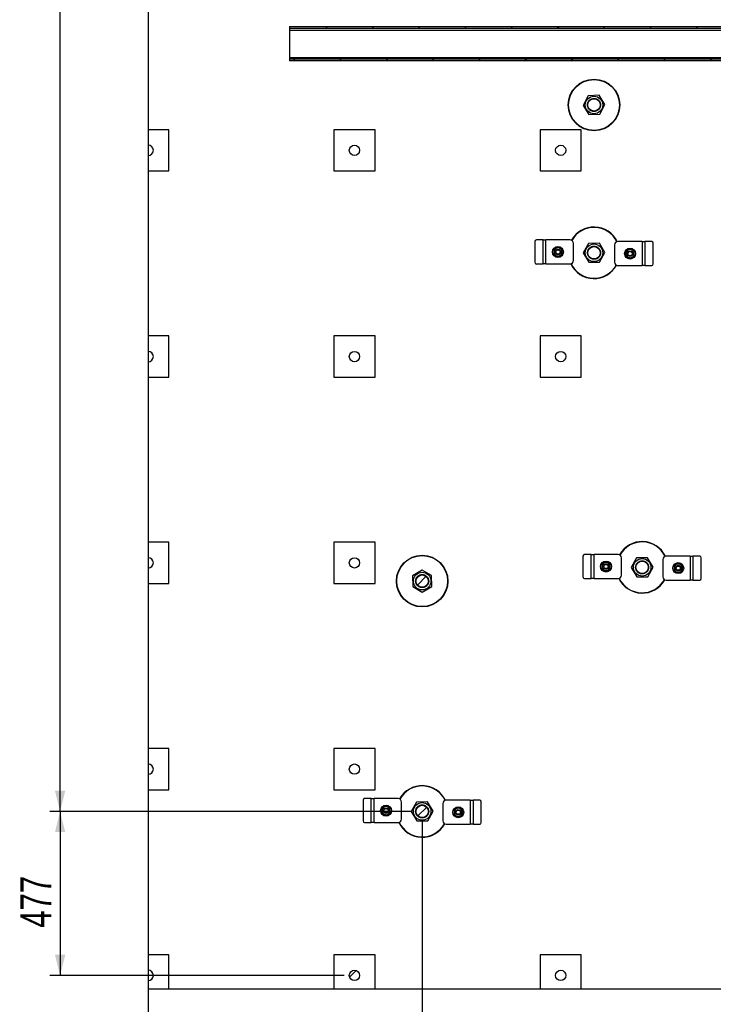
# Model space of a CAD drawing. Header units: millimetres. Extents: x 0 to 841, y 0 to 594.
# Tile 18 of 190: x 303 to 371, y 54 to 150. Entities that reach past the tile are written whole.
import ezdxf

# ---------------------------------------------------------------- set-up
doc = ezdxf.new("R2010")
doc.units = ezdxf.units.MM
doc.layers.add('COTES', color=1, linetype='Continuous')
doc.layers.add('TRAIT-FINS', color=9, linetype='Continuous')
doc.layers.add('TRAIT-FORT', color=4, linetype='Continuous', lineweight=25)
doc.styles.add('SLDTEXTSTYLE0', font='TXT', dxfattribs={"width": 0.75})
doc.dimstyles.new('SLDDIMSTYLE0', dxfattribs={"dimtxt": 3, "dimasz": 2, "dimexe": 0, "dimexo": 0.0625, "dimgap": 0.75, "dimtad": 1, "dimdec": 0, "dimlfac": 30, "dimrnd": 1e-09, "dimzin": 12, "dimdsep": 46, "dimtxsty": 'SLDTEXTSTYLE0', "dimsah": 1, "dimcen": 0.09, "dimadec": 0, "dimazin": 3, "dimtfac": 1, "dimtdec": 0, "dimtofl": 0, "dimtmove": 0, "dimatfit": 3, "dimfxl": 1, "dimfrac": 2, "dimtolj": 1, "dimtzin": 12, "dimarcsym": 0})

# ---------------------------------------------------------------- blocks, each defined once
blk = doc.blocks.new('_D_39')
at = {"layer": 'COTES', "color": 1, "transparency": 16777216}
for p, q in [((315.841, 76.134), (315.841, 44.83)), ((342.408, 72.034), (342.408, 44.83)), ((342.408, 45.83), (315.841, 45.83))]:
    blk.add_line(p, q, dxfattribs=at)
for points in [[(315.841, 45.83), (317.841, 45.33), (317.841, 46.33)], [(342.408, 45.83), (340.408, 46.33), (340.408, 45.33)]]:
    blk.add_solid(points, dxfattribs=at)
at = {"layer": 'COTES', "color": 1, "transparency": 16777216, "insert": (325.799, 49.698), "char_height": 3, "attachment_point": 1, "style": 'SLDTEXTSTYLE0'}
blk.add_mtext('797', dxfattribs=at)
blk = doc.blocks.new('_D_40')
at = {"layer": 'COTES', "color": 1, "transparency": 16777216}
for p, q in [((342.408, 72.034), (342.408, 44.83)), ((413.241, 72.034), (413.241, 44.83)), ((413.241, 45.83), (342.408, 45.83))]:
    blk.add_line(p, q, dxfattribs=at)
for points in [[(342.408, 45.83), (344.408, 45.33), (344.408, 46.33)], [(413.241, 45.83), (411.241, 46.33), (411.241, 45.33)]]:
    blk.add_solid(points, dxfattribs=at)
at = {"layer": 'COTES', "color": 1, "transparency": 16777216, "insert": (373.391, 49.698), "char_height": 3, "attachment_point": 1, "style": 'SLDTEXTSTYLE0'}
blk.add_mtext('2125', dxfattribs=at)
blk = doc.blocks.new('_D_44')
at = {"layer": 'COTES', "color": 1, "transparency": 16777216}
for p, q in [((358.074, 247.368), (306.296, 247.368)), ((307.296, 73.034), (307.296, 247.368)), ((341.408, 73.034), (306.296, 73.034))]:
    blk.add_line(p, q, dxfattribs=at)
for points in [[(307.296, 247.368), (306.796, 245.368), (307.796, 245.368)], [(307.296, 73.034), (307.796, 75.034), (306.796, 75.034)]]:
    blk.add_solid(points, dxfattribs=at)
at = {"layer": 'COTES', "color": 1, "transparency": 16777216, "insert": (303.429, 155.768), "char_height": 3, "attachment_point": 1, "rotation": 90, "style": 'SLDTEXTSTYLE0'}
blk.add_mtext('5230', dxfattribs=at)
blk = doc.blocks.new('_D_45')
at = {"layer": 'COTES', "color": 1, "transparency": 16777216}
for p, q in [((341.408, 73.034), (306.296, 73.034)), ((307.296, 73.034), (307.296, 57.134)), ((334.841, 57.134), (306.296, 57.134))]:
    blk.add_line(p, q, dxfattribs=at)
for points in [[(307.296, 73.034), (306.796, 71.034), (307.796, 71.034)], [(307.296, 57.134), (307.796, 59.134), (306.796, 59.134)]]:
    blk.add_solid(points, dxfattribs=at)
at = {"layer": 'COTES', "color": 1, "transparency": 16777216, "insert": (303.429, 61.759), "char_height": 3, "attachment_point": 1, "rotation": 90, "style": 'SLDTEXTSTYLE0'}
blk.add_mtext('477', dxfattribs=at)

msp = doc.modelspace()

# ---------------------------------------------------------------- hatches: boundary and pattern name
at = {"layer": 'TRAIT-FINS'}
h = msp.add_hatch(dxfattribs=at)
h.set_pattern_fill('ANSI31', color=9, style=0)
h.paths.add_polyline_path([(535.841, 149.134), (329.547, 149.134), (329.547, 148.968), (535.841, 148.968)], flags=0)
h = msp.add_hatch(dxfattribs=at)
h.set_pattern_fill('ANSI31', color=9, style=0)
h.paths.add_polyline_path([(535.841, 145.968), (329.547, 145.968), (329.547, 145.801), (535.841, 145.801)], flags=0)
h = msp.add_hatch(dxfattribs=at)
h.set_pattern_fill('ANSI32', color=9, style=0)
edge = h.paths.add_edge_path(flags=0)
edge.add_arc((359.074, 141.534), 0.6, 0, 360)
h = msp.add_hatch(dxfattribs=at)
h.set_pattern_fill('ANSI31', color=9, style=0)
edge = h.paths.add_edge_path(flags=0)
edge.add_arc((315.841, 137.134), 0.5, 270, 450)
edge.add_line((315.841, 137.634), (315.841, 136.634))
h = msp.add_hatch(dxfattribs=at)
h.set_pattern_fill('ANSI31', color=9, style=0)
edge = h.paths.add_edge_path(flags=0)
edge.add_arc((335.841, 137.134), 0.5, 0, 360)
h = msp.add_hatch(dxfattribs=at)
h.set_pattern_fill('ANSI31', color=9, style=0)
edge = h.paths.add_edge_path(flags=0)
edge.add_arc((355.841, 137.134), 0.5, 0, 360)
h = msp.add_hatch(dxfattribs=at)
h.set_pattern_fill('ANSI32', color=9, style=0)
edge = h.paths.add_edge_path(flags=0)
edge.add_arc((359.074, 127.201), 0.6, 0, 360)
h = msp.add_hatch(dxfattribs=at)
h.set_pattern_fill('ANSI31', color=9, style=0)
edge = h.paths.add_edge_path(flags=0)
edge.add_arc((315.841, 117.134), 0.5, 270, 450)
edge.add_line((315.841, 117.634), (315.841, 116.634))
h = msp.add_hatch(dxfattribs=at)
h.set_pattern_fill('ANSI31', color=9, style=0)
edge = h.paths.add_edge_path(flags=0)
edge.add_arc((335.841, 117.134), 0.5, 0, 360)
h = msp.add_hatch(dxfattribs=at)
h.set_pattern_fill('ANSI31', color=9, style=0)
edge = h.paths.add_edge_path(flags=0)
edge.add_arc((355.841, 117.134), 0.5, 0, 360)
h = msp.add_hatch(dxfattribs=at)
h.set_pattern_fill('ANSI31', color=9, style=0)
edge = h.paths.add_edge_path(flags=0)
edge.add_arc((315.841, 97.134), 0.5, 270, 450)
edge.add_line((315.841, 97.634), (315.841, 96.634))
h = msp.add_hatch(dxfattribs=at)
h.set_pattern_fill('ANSI31', color=9, style=0)
edge = h.paths.add_edge_path(flags=0)
edge.add_arc((335.841, 97.134), 0.5, 0, 360)
h = msp.add_hatch(dxfattribs=at)
h.set_pattern_fill('ANSI32', color=9, style=0)
edge = h.paths.add_edge_path(flags=0)
edge.add_arc((363.741, 96.701), 0.6, 0, 360)
h = msp.add_hatch(dxfattribs=at)
h.set_pattern_fill('ANSI32', color=9, style=0)
edge = h.paths.add_edge_path(flags=0)
edge.add_arc((342.408, 95.368), 0.6, 0, 360)
h = msp.add_hatch(dxfattribs=at)
h.set_pattern_fill('ANSI31', color=9, style=0)
edge = h.paths.add_edge_path(flags=0)
edge.add_arc((315.841, 77.134), 0.5, 270, 450)
edge.add_line((315.841, 77.634), (315.841, 76.634))
h = msp.add_hatch(dxfattribs=at)
h.set_pattern_fill('ANSI31', color=9, style=0)
edge = h.paths.add_edge_path(flags=0)
edge.add_arc((335.841, 77.134), 0.5, 0, 360)
h = msp.add_hatch(dxfattribs=at)
h.set_pattern_fill('ANSI32', color=9, style=0)
edge = h.paths.add_edge_path(flags=0)
edge.add_arc((342.408, 73.034), 0.6, 0, 360)
h = msp.add_hatch(dxfattribs=at)
h.set_pattern_fill('ANSI31', color=9, style=0)
edge = h.paths.add_edge_path(flags=0)
edge.add_arc((315.841, 57.134), 0.5, 270, 450)
edge.add_line((315.841, 57.634), (315.841, 56.634))
h = msp.add_hatch(dxfattribs=at)
h.set_pattern_fill('ANSI31', color=9, style=0)
edge = h.paths.add_edge_path(flags=0)
edge.add_arc((335.841, 57.134), 0.5, 0, 360)
h = msp.add_hatch(dxfattribs=at)
h.set_pattern_fill('ANSI31', color=9, style=0)
edge = h.paths.add_edge_path(flags=0)
edge.add_arc((355.841, 57.134), 0.5, 0, 360)

# ---------------------------------------------------------------- linework, layer by layer
at = {"layer": 'TRAIT-FORT', "color": 4, "linetype": 'Continuous', "lineweight": 25}
for p, q in [((315.841, 155.134), (315.841, 139.134)), ((329.547, 149.134), (329.547, 148.968)), ((329.547, 149.134), (535.841, 149.134)), ((329.547, 148.968), (535.841, 148.968)), ((329.547, 148.968), (329.547, 148.801)), ((329.547, 148.801), (535.841, 148.801)), ((329.547, 148.801), (329.547, 146.134)), ((329.547, 146.134), (535.841, 146.134)), ((329.547, 146.134), (329.547, 145.968)), ((329.547, 145.968), (329.547, 145.801)), ((535.841, 145.968), (329.547, 145.968)), ((535.841, 145.801), (329.547, 145.801)), ((358.508, 142.429), (358.017, 141.491)), ((359.566, 142.472), (358.508, 142.429)), ((360.132, 141.577), (359.566, 142.472)), ((358.017, 141.491), (358.582, 140.597)), ((359.64, 140.64), (360.132, 141.577)), ((358.582, 140.597), (359.64, 140.64)), ((317.841, 139.134), (315.841, 139.134)), ((315.841, 139.134), (315.841, 137.634)), ((317.841, 135.134), (317.841, 139.134)), ((337.841, 139.134), (333.841, 139.134)), ((333.841, 139.134), (333.841, 135.134)), ((337.841, 135.134), (337.841, 139.134)), ((357.841, 139.134), (353.841, 139.134)), ((353.841, 139.134), (353.841, 135.134)), ((357.841, 135.134), (357.841, 139.134)), ((315.841, 137.634), (315.841, 136.634)), ((315.841, 136.634), (315.841, 135.134)), ((315.841, 135.134), (317.841, 135.134)), ((315.841, 135.134), (315.841, 119.134)), ((333.841, 135.134), (337.841, 135.134)), ((353.841, 135.134), (357.841, 135.134)), ((353.338, 128.28), (353.338, 126.28)), ((354.142, 128.446), (353.482, 128.446)), ((354.142, 126.113), (354.142, 128.446)), ((354.142, 128.446), (354.408, 128.446)), ((356.742, 128.446), (354.408, 128.446)), ((354.408, 126.113), (354.408, 128.446)), ((357.075, 126.446), (357.075, 128.113)), ((358.534, 128.111), (358.016, 127.188)), ((359.592, 128.124), (358.534, 128.111)), ((360.133, 127.214), (359.592, 128.124)), ((361.073, 127.956), (361.073, 126.289)), ((363.74, 128.289), (361.407, 128.289)), ((363.74, 128.289), (363.74, 125.956)), ((363.74, 128.289), (364.007, 128.289)), ((364.007, 128.289), (364.007, 125.956)), ((364.666, 128.289), (364.007, 128.289)), ((364.811, 126.122), (364.811, 128.122)), ((358.016, 127.188), (358.556, 126.278)), ((359.614, 126.291), (360.133, 127.214)), ((353.482, 126.113), (354.142, 126.113)), ((354.408, 126.113), (354.142, 126.113)), ((354.408, 126.113), (356.742, 126.113)), ((358.556, 126.278), (359.614, 126.291)), ((361.407, 125.956), (363.74, 125.956)), ((364.007, 125.956), (363.74, 125.956)), ((364.007, 125.956), (364.666, 125.956)), ((317.841, 119.134), (315.841, 119.134)), ((315.841, 119.134), (315.841, 117.634)), ((317.841, 115.134), (317.841, 119.134)), ((337.841, 119.134), (333.841, 119.134)), ((333.841, 119.134), (333.841, 115.134)), ((337.841, 115.134), (337.841, 119.134)), ((357.841, 119.134), (353.841, 119.134)), ((353.841, 119.134), (353.841, 115.134)), ((357.841, 115.134), (357.841, 119.134)), ((315.841, 117.634), (315.841, 116.634)), ((315.841, 116.634), (315.841, 115.134)), ((315.841, 115.134), (317.841, 115.134)), ((315.841, 115.134), (315.841, 99.134)), ((333.841, 115.134), (337.841, 115.134)), ((353.841, 115.134), (357.841, 115.134)), ((317.841, 99.134), (315.841, 99.134)), ((315.841, 99.134), (315.841, 97.634)), ((317.841, 95.134), (317.841, 99.134)), ((333.841, 99.134), (333.841, 95.134)), ((337.841, 99.134), (333.841, 99.134)), ((337.841, 95.134), (337.841, 99.134)), ((315.841, 97.634), (315.841, 96.634)), ((358.004, 97.78), (358.004, 95.78)), ((358.808, 97.946), (358.149, 97.946)), ((358.808, 95.613), (358.808, 97.946)), ((358.808, 97.946), (359.075, 97.946)), ((359.075, 95.613), (359.075, 97.946)), ((361.408, 97.946), (359.075, 97.946)), ((361.742, 95.946), (361.742, 97.613)), ((363.201, 97.611), (362.682, 96.688)), ((364.259, 97.624), (363.201, 97.611)), ((364.799, 96.714), (364.259, 97.624)), ((365.74, 97.456), (365.74, 95.789)), ((368.407, 97.789), (366.073, 97.789)), ((368.407, 97.789), (368.407, 95.456)), ((368.407, 97.789), (368.673, 97.789)), ((368.673, 97.789), (368.673, 95.456)), ((369.333, 97.789), (368.673, 97.789)), ((369.477, 95.622), (369.477, 97.622)), ((315.841, 96.634), (315.841, 95.134)), ((342.395, 96.426), (341.485, 95.886)), ((343.318, 95.908), (342.395, 96.426)), ((362.682, 96.688), (363.223, 95.778)), ((364.281, 95.791), (364.799, 96.714)), ((341.485, 95.886), (341.497, 94.827)), ((343.331, 94.849), (343.318, 95.908)), ((358.149, 95.613), (358.808, 95.613)), ((359.075, 95.613), (358.808, 95.613)), ((359.075, 95.613), (361.408, 95.613)), ((363.223, 95.778), (364.281, 95.791)), ((315.841, 95.134), (317.841, 95.134)), ((315.841, 95.134), (315.841, 79.134)), ((333.841, 95.134), (337.841, 95.134)), ((341.497, 94.827), (342.42, 94.309)), ((342.42, 94.309), (343.331, 94.849)), ((366.073, 95.456), (368.407, 95.456)), ((368.673, 95.456), (368.407, 95.456)), ((368.673, 95.456), (369.333, 95.456)), ((317.841, 79.134), (315.841, 79.134)), ((315.841, 79.134), (315.841, 77.634)), ((317.841, 75.134), (317.841, 79.134)), ((337.841, 79.134), (333.841, 79.134)), ((333.841, 79.134), (333.841, 75.134)), ((337.841, 75.134), (337.841, 79.134)), ((315.841, 77.634), (315.841, 76.634)), ((315.841, 76.634), (315.841, 75.134)), ((315.841, 75.134), (317.841, 75.134)), ((315.841, 75.134), (315.841, 59.134)), ((333.841, 75.134), (337.841, 75.134)), ((336.671, 74.113), (336.671, 72.113)), ((337.475, 74.28), (336.815, 74.28)), ((337.475, 71.946), (337.475, 74.28)), ((337.475, 74.28), (337.742, 74.28)), ((340.075, 74.28), (337.742, 74.28)), ((337.742, 71.946), (337.742, 74.28)), ((340.408, 72.28), (340.408, 73.946)), ((341.867, 73.944), (341.349, 73.021)), ((342.926, 73.957), (341.867, 73.944)), ((343.466, 73.047), (342.926, 73.957)), ((344.407, 73.789), (344.407, 72.122)), ((347.073, 74.122), (344.74, 74.122)), ((347.073, 74.122), (347.073, 71.789)), ((347.073, 74.122), (347.34, 74.122)), ((347.34, 74.122), (347.34, 71.789)), ((348, 74.122), (347.34, 74.122)), ((348.144, 71.956), (348.144, 73.956)), ((341.349, 73.021), (341.889, 72.111)), ((342.948, 72.124), (343.466, 73.047)), ((336.815, 71.946), (337.475, 71.946)), ((337.742, 71.946), (337.475, 71.946)), ((337.742, 71.946), (340.075, 71.946)), ((341.889, 72.111), (342.948, 72.124)), ((344.74, 71.789), (347.073, 71.789)), ((347.34, 71.789), (347.073, 71.789)), ((347.34, 71.789), (348, 71.789)), ((317.841, 59.134), (315.841, 59.134)), ((315.841, 59.134), (315.841, 57.634)), ((317.841, 55.83), (317.841, 59.134)), ((333.841, 59.134), (333.841, 55.83)), ((337.841, 59.134), (333.841, 59.134)), ((337.841, 55.83), (337.841, 59.134)), ((353.841, 59.134), (353.841, 55.83)), ((357.841, 59.134), (353.841, 59.134)), ((357.841, 55.83), (357.841, 59.134)), ((315.841, 57.634), (315.841, 56.634)), ((315.841, 56.634), (315.841, 55.83)), ((315.841, 55.83), (317.841, 55.83)), ((317.841, 55.83), (333.841, 55.83)), ((333.841, 55.83), (337.841, 55.83)), ((337.841, 55.83), (353.841, 55.83)), ((353.841, 55.83), (357.841, 55.83)), ((357.841, 55.83), (373.841, 55.83))]:
    msp.add_line(p, q, dxfattribs=at)
for centre, radius in [((359.074, 141.534), 2.5), ((359.074, 141.534), 2.467), ((359.074, 141.534), 0.852), ((359.074, 141.534), 0.6), ((335.841, 137.134), 0.5), ((355.841, 137.134), 0.5), ((359.074, 127.201), 0.852), ((355.575, 127.28), 0.533), ((355.575, 127.28), 0.267), ((355.575, 127.28), 0.203), ((359.074, 127.201), 0.6), ((362.573, 127.122), 0.533), ((362.573, 127.122), 0.267), ((362.573, 127.122), 0.203), ((335.841, 117.134), 0.5), ((355.841, 117.134), 0.5), ((335.841, 97.134), 0.5), ((342.408, 95.368), 2.5), ((342.408, 95.368), 2.467), ((363.741, 96.701), 0.852), ((360.242, 96.78), 0.533), ((360.242, 96.78), 0.267), ((360.242, 96.78), 0.203), ((363.741, 96.701), 0.6), ((367.24, 96.622), 0.533), ((367.24, 96.622), 0.267), ((367.24, 96.622), 0.203), ((342.408, 95.368), 0.852), ((342.408, 95.368), 0.6), ((335.841, 77.134), 0.5), ((338.908, 73.113), 0.533), ((342.408, 73.034), 0.852), ((342.408, 73.034), 0.6), ((338.908, 73.113), 0.267), ((338.908, 73.113), 0.203), ((345.907, 72.956), 0.533), ((345.907, 72.956), 0.267), ((345.907, 72.956), 0.203), ((335.841, 57.134), 0.5), ((355.841, 57.134), 0.5)]:
    msp.add_circle(centre, radius, dxfattribs=at)
for centre, radius, start, end in [((315.841, 137.134), 0.5, 270, 90), ((359.074, 127.201), 2.5, 25.56706, 151.00638), ((359.074, 127.201), 2.467, 25.69337, 151.00373), ((353.494, 128.29), 0.157, 94.40195, 183.81126), ((356.742, 128.113), 0.333, 360, 90), ((361.407, 127.956), 0.333, 90, 180), ((364.654, 128.133), 0.157, 356.18874, 85.59805), ((355.575, 127.28), 0.4, 120, 180), ((355.575, 127.28), 0.4, 180, 240), ((355.575, 127.28), 0.4, 60, 120), ((355.575, 127.28), 0.4, 0, 60), ((355.575, 127.28), 0.4, 300, 0), ((362.573, 127.122), 0.4, 120, 180), ((362.573, 127.122), 0.4, 180, 240), ((362.573, 127.122), 0.4, 60, 120), ((362.573, 127.122), 0.4, 0, 60), ((362.573, 127.122), 0.4, 300, 0), ((353.494, 126.269), 0.157, 176.18874, 265.59805), ((355.575, 127.28), 0.4, 240, 300), ((356.742, 126.446), 0.333, 270, 360), ((359.074, 127.201), 2.5, 205.56706, 331.00638), ((359.074, 127.201), 2.467, 205.69337, 331.00373), ((361.407, 126.289), 0.333, 180, 270), ((362.573, 127.122), 0.4, 240, 300), ((364.654, 126.112), 0.157, 274.40195, 3.81126), ((315.841, 117.134), 0.5, 270, 90), ((363.741, 96.701), 2.5, 25.56706, 151.00638), ((363.741, 96.701), 2.467, 25.69337, 151.00373), ((315.841, 97.134), 0.5, 270, 90), ((358.161, 97.79), 0.157, 94.40195, 183.81126), ((361.408, 97.613), 0.333, 360, 90), ((366.073, 97.456), 0.333, 90, 180), ((369.321, 97.633), 0.157, 356.18874, 85.59805), ((360.242, 96.78), 0.4, 120, 180), ((360.242, 96.78), 0.4, 180, 240), ((360.242, 96.78), 0.4, 60, 120), ((360.242, 96.78), 0.4, 240, 300), ((360.242, 96.78), 0.4, 0, 60), ((360.242, 96.78), 0.4, 300, 0), ((367.24, 96.622), 0.4, 120, 180), ((367.24, 96.622), 0.4, 180, 240), ((367.24, 96.622), 0.4, 60, 120), ((367.24, 96.622), 0.4, 0, 60), ((367.24, 96.622), 0.4, 300, 0), ((358.161, 95.769), 0.157, 176.18874, 265.59805), ((361.408, 95.946), 0.333, 270, 360), ((363.741, 96.701), 2.5, 205.56706, 331.00638), ((363.741, 96.701), 2.467, 205.69337, 331.00373), ((366.073, 95.789), 0.333, 180, 270), ((367.24, 96.622), 0.4, 240, 300), ((369.321, 95.612), 0.157, 274.40195, 3.81126), ((315.841, 77.134), 0.5, 270, 90), ((342.408, 73.034), 2.5, 25.56706, 151.00638), ((342.408, 73.034), 2.467, 25.69337, 151.00373), ((336.827, 74.123), 0.157, 94.40195, 183.81126), ((338.908, 73.113), 0.4, 60, 120), ((340.075, 73.946), 0.333, 360, 90), ((344.74, 73.789), 0.333, 90, 180), ((347.988, 73.966), 0.157, 356.18874, 85.59805), ((338.908, 73.113), 0.4, 120, 180), ((338.908, 73.113), 0.4, 180, 240), ((338.908, 73.113), 0.4, 240, 300), ((338.908, 73.113), 0.4, 0, 60), ((338.908, 73.113), 0.4, 300, 0), ((345.907, 72.956), 0.4, 120, 180), ((345.907, 72.956), 0.4, 180, 240), ((345.907, 72.956), 0.4, 60, 120), ((345.907, 72.956), 0.4, 240, 300), ((345.907, 72.956), 0.4, 0, 60), ((345.907, 72.956), 0.4, 300, 0), ((336.827, 72.102), 0.157, 176.18874, 265.59805), ((340.075, 72.28), 0.333, 270, 360), ((342.408, 73.034), 2.5, 205.56706, 331.00638), ((342.408, 73.034), 2.467, 205.69337, 331.00373), ((344.74, 72.122), 0.333, 180, 270), ((347.988, 71.945), 0.157, 274.40195, 3.81126), ((315.841, 57.134), 0.5, 270, 90)]:
    msp.add_arc(centre, radius, start, end, dxfattribs=at)
for points, knots in [([(358.78, 140.973), (358.747, 140.993), (358.678, 141.034), (358.59, 141.12), (358.517, 141.224), (358.465, 141.344), (358.444, 141.451), (358.44, 141.537), (358.445, 141.621), (358.464, 141.721), (358.497, 141.793), (358.513, 141.828)], [0, 0, 0, 0, 0.116497, 0.239972, 0.36858, 0.499917, 0.631255, 0.695633, 0.760028, 0.883503, 1, 1, 1, 1]), ([(358.513, 141.828), (358.533, 141.862), (358.574, 141.93), (358.66, 142.018), (358.764, 142.092), (358.884, 142.143), (358.991, 142.165), (359.077, 142.169), (359.161, 142.164), (359.26, 142.143), (359.37, 142.098), (359.47, 142.034), (359.558, 141.949), (359.632, 141.844), (359.683, 141.724), (359.705, 141.617), (359.709, 141.531), (359.704, 141.447), (359.684, 141.348), (359.651, 141.275), (359.635, 141.24)], [0, 0, 0, 0, 0.058248, 0.119986, 0.18429, 0.249959, 0.315627, 0.347816, 0.380014, 0.441752, 0.5, 0.558248, 0.619986, 0.68429, 0.749959, 0.815627, 0.847816, 0.880014, 0.941752, 1, 1, 1, 1]), ([(359.635, 141.24), (359.615, 141.207), (359.575, 141.138), (359.489, 141.05), (359.384, 140.977), (359.264, 140.925), (359.157, 140.904), (359.071, 140.9), (358.987, 140.905), (358.888, 140.924), (358.815, 140.957), (358.78, 140.973)], [0, 0, 0, 0, 0.116497, 0.239972, 0.36858, 0.499917, 0.631255, 0.695633, 0.760028, 0.883503, 1, 1, 1, 1]), ([(355.375, 127.626), (355.342, 127.607), (355.275, 127.568), (355.208, 127.53), (355.175, 127.51)], [0, 0, 0, 0, 0.497844, 1, 1, 1, 1]), ([(355.175, 127.51), (355.175, 127.472), (355.175, 127.396), (355.175, 127.318), (355.175, 127.28)], [0, 0, 0, 0, 0.4981655, 1, 1, 1, 1]), ([(355.175, 127.28), (355.175, 127.241), (355.175, 127.163), (355.175, 127.087), (355.175, 127.049)], [0, 0, 0, 0, 0.497844, 1, 1, 1, 1]), ([(355.175, 127.049), (355.208, 127.03), (355.274, 126.991), (355.341, 126.953), (355.375, 126.933)], [0, 0, 0, 0, 0.498165, 1, 1, 1, 1]), ([(355.575, 127.741), (355.542, 127.722), (355.476, 127.684), (355.409, 127.645), (355.375, 127.626)], [0, 0, 0, 0, 0.498165, 1, 1, 1, 1]), ([(355.775, 127.626), (355.742, 127.645), (355.675, 127.684), (355.608, 127.722), (355.575, 127.741)], [0, 0, 0, 0, 0.497844, 1, 1, 1, 1]), ([(355.975, 127.51), (355.942, 127.53), (355.876, 127.568), (355.809, 127.607), (355.775, 127.626)], [0, 0, 0, 0, 0.498165, 1, 1, 1, 1]), ([(355.775, 126.933), (355.808, 126.952), (355.876, 126.991), (355.942, 127.029), (355.975, 127.049)], [0, 0, 0, 0, 0.497844, 1, 1, 1, 1]), ([(355.975, 127.28), (355.975, 127.318), (355.975, 127.396), (355.975, 127.472), (355.975, 127.51)], [0, 0, 0, 0, 0.497844, 1, 1, 1, 1]), ([(355.975, 127.049), (355.975, 127.087), (355.975, 127.163), (355.975, 127.241), (355.975, 127.28)], [0, 0, 0, 0, 0.498165, 1, 1, 1, 1]), ([(358.53, 126.878), (358.512, 126.912), (358.475, 126.982), (358.445, 127.102), (358.437, 127.229), (358.456, 127.358), (358.494, 127.461), (358.536, 127.536), (358.583, 127.605), (358.653, 127.679), (358.749, 127.749), (358.856, 127.8), (358.975, 127.831), (359.103, 127.838), (359.232, 127.819), (359.334, 127.781), (359.41, 127.739), (359.478, 127.692), (359.553, 127.623), (359.597, 127.556), (359.619, 127.524)], [0, 0, 0, 0, 0.0582484, 0.1199858, 0.18429, 0.2499587, 0.3156275, 0.3478164, 0.3800142, 0.4417516, 0.5, 0.5582484, 0.6199858, 0.68429, 0.7499587, 0.8156275, 0.8478164, 0.8800142, 0.9417516, 1, 1, 1, 1]), ([(359.619, 127.524), (359.637, 127.49), (359.674, 127.419), (359.704, 127.3), (359.711, 127.172), (359.692, 127.043), (359.655, 126.941), (359.613, 126.865), (359.565, 126.797), (359.496, 126.722), (359.43, 126.678), (359.397, 126.656)], [0, 0, 0, 0, 0.116497, 0.239972, 0.36858, 0.499917, 0.631255, 0.695633, 0.760028, 0.883503, 1, 1, 1, 1]), ([(362.373, 127.469), (362.34, 127.449), (362.273, 127.411), (362.207, 127.372), (362.173, 127.353)], [0, 0, 0, 0, 0.497844, 1, 1, 1, 1]), ([(362.173, 127.353), (362.173, 127.315), (362.173, 127.239), (362.173, 127.161), (362.173, 127.122)], [0, 0, 0, 0, 0.4981655, 1, 1, 1, 1]), ([(362.173, 127.122), (362.173, 127.084), (362.173, 127.006), (362.173, 126.93), (362.173, 126.891)], [0, 0, 0, 0, 0.497844, 1, 1, 1, 1]), ([(362.573, 127.584), (362.54, 127.565), (362.474, 127.527), (362.407, 127.488), (362.373, 127.469)], [0, 0, 0, 0, 0.498165, 1, 1, 1, 1]), ([(362.773, 127.469), (362.74, 127.488), (362.673, 127.527), (362.607, 127.565), (362.573, 127.584)], [0, 0, 0, 0, 0.497844, 1, 1, 1, 1]), ([(362.973, 127.353), (362.94, 127.372), (362.874, 127.41), (362.807, 127.449), (362.773, 127.469)], [0, 0, 0, 0, 0.498165, 1, 1, 1, 1]), ([(362.973, 127.122), (362.973, 127.161), (362.973, 127.238), (362.973, 127.315), (362.973, 127.353)], [0, 0, 0, 0, 0.4978437, 1, 1, 1, 1]), ([(362.973, 126.891), (362.973, 126.929), (362.973, 127.006), (362.973, 127.083), (362.973, 127.122)], [0, 0, 0, 0, 0.498165, 1, 1, 1, 1]), ([(355.375, 126.933), (355.408, 126.914), (355.476, 126.875), (355.542, 126.837), (355.575, 126.818)], [0, 0, 0, 0, 0.4978437, 1, 1, 1, 1]), ([(355.575, 126.818), (355.608, 126.837), (355.674, 126.875), (355.741, 126.914), (355.775, 126.933)], [0, 0, 0, 0, 0.498165, 1, 1, 1, 1]), ([(359.397, 126.656), (359.363, 126.638), (359.293, 126.601), (359.173, 126.571), (359.046, 126.564), (358.917, 126.583), (358.814, 126.621), (358.739, 126.662), (358.67, 126.71), (358.595, 126.779), (358.551, 126.845), (358.53, 126.878)], [0, 0, 0, 0, 0.116497, 0.239972, 0.36858, 0.499917, 0.631255, 0.695633, 0.760028, 0.883503, 1, 1, 1, 1]), ([(362.173, 126.891), (362.206, 126.872), (362.273, 126.834), (362.34, 126.795), (362.373, 126.776)], [0, 0, 0, 0, 0.498165, 1, 1, 1, 1]), ([(362.373, 126.776), (362.407, 126.756), (362.474, 126.718), (362.54, 126.68), (362.573, 126.66)], [0, 0, 0, 0, 0.497844, 1, 1, 1, 1]), ([(362.573, 126.66), (362.606, 126.679), (362.673, 126.718), (362.74, 126.756), (362.773, 126.776)], [0, 0, 0, 0, 0.498165, 1, 1, 1, 1]), ([(362.773, 126.776), (362.807, 126.795), (362.874, 126.834), (362.94, 126.872), (362.973, 126.891)], [0, 0, 0, 0, 0.497844, 1, 1, 1, 1]), ([(360.042, 97.126), (360.008, 97.107), (359.941, 97.068), (359.875, 97.03), (359.842, 97.01)], [0, 0, 0, 0, 0.4978438, 1, 1, 1, 1]), ([(359.842, 97.01), (359.842, 96.972), (359.842, 96.896), (359.842, 96.818), (359.842, 96.78)], [0, 0, 0, 0, 0.4981655, 1, 1, 1, 1]), ([(359.842, 96.78), (359.842, 96.741), (359.842, 96.663), (359.842, 96.587), (359.842, 96.549)], [0, 0, 0, 0, 0.497844, 1, 1, 1, 1]), ([(359.842, 96.549), (359.875, 96.53), (359.941, 96.491), (360.008, 96.453), (360.042, 96.433)], [0, 0, 0, 0, 0.4981655, 1, 1, 1, 1]), ([(360.242, 97.241), (360.209, 97.222), (360.143, 97.184), (360.075, 97.145), (360.042, 97.126)], [0, 0, 0, 0, 0.498165, 1, 1, 1, 1]), ([(360.042, 96.433), (360.075, 96.414), (360.142, 96.375), (360.208, 96.337), (360.242, 96.318)], [0, 0, 0, 0, 0.4978437, 1, 1, 1, 1]), ([(360.442, 97.126), (360.408, 97.145), (360.341, 97.184), (360.275, 97.222), (360.242, 97.241)], [0, 0, 0, 0, 0.4978438, 1, 1, 1, 1]), ([(360.242, 96.318), (360.275, 96.337), (360.341, 96.375), (360.408, 96.414), (360.442, 96.433)], [0, 0, 0, 0, 0.498165, 1, 1, 1, 1]), ([(360.642, 97.01), (360.609, 97.03), (360.543, 97.068), (360.475, 97.107), (360.442, 97.126)], [0, 0, 0, 0, 0.498165, 1, 1, 1, 1]), ([(360.442, 96.433), (360.475, 96.452), (360.542, 96.491), (360.608, 96.529), (360.642, 96.549)], [0, 0, 0, 0, 0.497844, 1, 1, 1, 1]), ([(360.642, 96.78), (360.642, 96.818), (360.642, 96.896), (360.642, 96.972), (360.642, 97.01)], [0, 0, 0, 0, 0.497844, 1, 1, 1, 1]), ([(360.642, 96.549), (360.642, 96.587), (360.642, 96.663), (360.642, 96.741), (360.642, 96.78)], [0, 0, 0, 0, 0.498165, 1, 1, 1, 1]), ([(363.196, 96.378), (363.178, 96.412), (363.141, 96.482), (363.111, 96.602), (363.104, 96.729), (363.123, 96.858), (363.161, 96.961), (363.202, 97.036), (363.25, 97.105), (363.319, 97.18), (363.385, 97.224), (363.418, 97.245)], [0, 0, 0, 0, 0.116497, 0.239972, 0.36858, 0.499917, 0.631255, 0.695633, 0.760028, 0.883503, 1, 1, 1, 1]), ([(364.285, 97.024), (364.303, 96.99), (364.34, 96.919), (364.37, 96.8), (364.378, 96.672), (364.359, 96.543), (364.321, 96.441), (364.279, 96.365), (364.232, 96.297), (364.162, 96.223), (364.066, 96.153), (363.959, 96.102), (363.84, 96.071), (363.712, 96.064), (363.583, 96.083), (363.481, 96.121), (363.405, 96.162), (363.337, 96.21), (363.262, 96.279), (363.218, 96.345), (363.196, 96.378)], [0, 0, 0, 0, 0.058248, 0.119986, 0.18429, 0.249959, 0.315627, 0.347816, 0.380014, 0.441752, 0.5, 0.558248, 0.619986, 0.68429, 0.749959, 0.815627, 0.847816, 0.880014, 0.941752, 1, 1, 1, 1]), ([(363.418, 97.245), (363.452, 97.263), (363.522, 97.3), (363.642, 97.33), (363.769, 97.338), (363.898, 97.319), (364.001, 97.281), (364.076, 97.239), (364.145, 97.192), (364.22, 97.123), (364.264, 97.056), (364.285, 97.024)], [0, 0, 0, 0, 0.116497, 0.239972, 0.36858, 0.499917, 0.631255, 0.695633, 0.760028, 0.883503, 1, 1, 1, 1]), ([(367.04, 96.969), (367.007, 96.949), (366.939, 96.911), (366.873, 96.872), (366.84, 96.853)], [0, 0, 0, 0, 0.497844, 1, 1, 1, 1]), ([(366.84, 96.853), (366.84, 96.815), (366.84, 96.739), (366.84, 96.661), (366.84, 96.622)], [0, 0, 0, 0, 0.4981655, 1, 1, 1, 1]), ([(366.84, 96.622), (366.84, 96.584), (366.84, 96.506), (366.84, 96.43), (366.84, 96.391)], [0, 0, 0, 0, 0.497844, 1, 1, 1, 1]), ([(367.24, 97.084), (367.207, 97.065), (367.141, 97.027), (367.074, 96.988), (367.04, 96.969)], [0, 0, 0, 0, 0.498165, 1, 1, 1, 1]), ([(367.44, 96.969), (367.407, 96.988), (367.339, 97.027), (367.273, 97.065), (367.24, 97.084)], [0, 0, 0, 0, 0.497844, 1, 1, 1, 1]), ([(367.64, 96.853), (367.607, 96.872), (367.541, 96.91), (367.474, 96.949), (367.44, 96.969)], [0, 0, 0, 0, 0.498165, 1, 1, 1, 1]), ([(367.64, 96.622), (367.64, 96.661), (367.64, 96.738), (367.64, 96.815), (367.64, 96.853)], [0, 0, 0, 0, 0.497844, 1, 1, 1, 1]), ([(367.64, 96.391), (367.64, 96.429), (367.64, 96.506), (367.64, 96.583), (367.64, 96.622)], [0, 0, 0, 0, 0.498165, 1, 1, 1, 1]), ([(342.731, 94.823), (342.697, 94.805), (342.626, 94.768), (342.506, 94.738), (342.379, 94.73), (342.25, 94.749), (342.148, 94.787), (342.072, 94.829), (342.003, 94.877), (341.93, 94.946), (341.86, 95.042), (341.809, 95.15), (341.778, 95.268), (341.77, 95.396), (341.789, 95.525), (341.827, 95.628), (341.869, 95.703), (341.917, 95.772), (341.986, 95.846), (342.052, 95.891), (342.084, 95.912)], [0, 0, 0, 0, 0.058248, 0.119986, 0.18429, 0.249959, 0.315627, 0.347816, 0.380014, 0.441752, 0.5, 0.558248, 0.619986, 0.68429, 0.749959, 0.815627, 0.847816, 0.880014, 0.941752, 1, 1, 1, 1]), ([(342.084, 95.912), (342.119, 95.93), (342.189, 95.967), (342.309, 95.997), (342.436, 96.005), (342.565, 95.986), (342.668, 95.948), (342.743, 95.906), (342.812, 95.858), (342.886, 95.789), (342.931, 95.723), (342.952, 95.691)], [0, 0, 0, 0, 0.116497, 0.239972, 0.36858, 0.499917, 0.631255, 0.695633, 0.760028, 0.883503, 1, 1, 1, 1]), ([(342.952, 95.691), (342.97, 95.657), (343.007, 95.586), (343.037, 95.466), (343.045, 95.339), (343.026, 95.21), (342.988, 95.108), (342.946, 95.032), (342.898, 94.964), (342.829, 94.889), (342.763, 94.844), (342.731, 94.823)], [0, 0, 0, 0, 0.116497, 0.239972, 0.36858, 0.499917, 0.631255, 0.695633, 0.760028, 0.883503, 1, 1, 1, 1]), ([(366.84, 96.391), (366.873, 96.372), (366.939, 96.334), (367.006, 96.295), (367.04, 96.276)], [0, 0, 0, 0, 0.4981655, 1, 1, 1, 1]), ([(367.04, 96.276), (367.073, 96.256), (367.14, 96.218), (367.207, 96.18), (367.24, 96.16)], [0, 0, 0, 0, 0.497844, 1, 1, 1, 1]), ([(367.24, 96.16), (367.273, 96.179), (367.339, 96.218), (367.406, 96.256), (367.44, 96.276)], [0, 0, 0, 0, 0.498165, 1, 1, 1, 1]), ([(367.44, 96.276), (367.473, 96.295), (367.54, 96.334), (367.607, 96.372), (367.64, 96.391)], [0, 0, 0, 0, 0.497844, 1, 1, 1, 1]), ([(338.908, 73.575), (338.875, 73.556), (338.809, 73.517), (338.742, 73.479), (338.708, 73.459)], [0, 0, 0, 0, 0.498165, 1, 1, 1, 1]), ([(339.108, 73.459), (339.075, 73.479), (339.008, 73.517), (338.942, 73.556), (338.908, 73.575)], [0, 0, 0, 0, 0.4978438, 1, 1, 1, 1]), ([(341.863, 72.711), (341.845, 72.745), (341.808, 72.816), (341.778, 72.935), (341.77, 73.063), (341.789, 73.192), (341.827, 73.294), (341.869, 73.37), (341.917, 73.438), (341.986, 73.513), (342.052, 73.557), (342.084, 73.579)], [0, 0, 0, 0, 0.116497, 0.239972, 0.36858, 0.499917, 0.631255, 0.695633, 0.760028, 0.883503, 1, 1, 1, 1]), ([(342.084, 73.579), (342.119, 73.597), (342.189, 73.634), (342.309, 73.664), (342.436, 73.671), (342.565, 73.652), (342.668, 73.615), (342.743, 73.573), (342.812, 73.525), (342.886, 73.456), (342.931, 73.39), (342.952, 73.357)], [0, 0, 0, 0, 0.116497, 0.239972, 0.36858, 0.499917, 0.631255, 0.695633, 0.760028, 0.883503, 1, 1, 1, 1]), ([(338.708, 73.459), (338.675, 73.44), (338.608, 73.401), (338.542, 73.363), (338.508, 73.344)], [0, 0, 0, 0, 0.497844, 1, 1, 1, 1]), ([(338.508, 73.344), (338.508, 73.306), (338.508, 73.229), (338.508, 73.152), (338.508, 73.113)], [0, 0, 0, 0, 0.4981655, 1, 1, 1, 1]), ([(338.508, 73.113), (338.508, 73.074), (338.508, 72.997), (338.508, 72.92), (338.508, 72.882)], [0, 0, 0, 0, 0.497844, 1, 1, 1, 1]), ([(338.508, 72.882), (338.541, 72.863), (338.608, 72.825), (338.675, 72.786), (338.708, 72.766)], [0, 0, 0, 0, 0.498165, 1, 1, 1, 1]), ([(338.708, 72.766), (338.742, 72.747), (338.809, 72.708), (338.875, 72.67), (338.908, 72.651)], [0, 0, 0, 0, 0.497844, 1, 1, 1, 1]), ([(338.908, 72.651), (338.941, 72.67), (339.008, 72.708), (339.075, 72.747), (339.108, 72.766)], [0, 0, 0, 0, 0.498165, 1, 1, 1, 1]), ([(339.308, 73.344), (339.275, 73.363), (339.209, 73.401), (339.142, 73.44), (339.108, 73.459)], [0, 0, 0, 0, 0.498165, 1, 1, 1, 1]), ([(339.108, 72.766), (339.142, 72.786), (339.209, 72.824), (339.275, 72.863), (339.308, 72.882)], [0, 0, 0, 0, 0.4978437, 1, 1, 1, 1]), ([(339.308, 73.113), (339.308, 73.151), (339.308, 73.229), (339.308, 73.305), (339.308, 73.344)], [0, 0, 0, 0, 0.497844, 1, 1, 1, 1]), ([(339.308, 72.882), (339.308, 72.92), (339.308, 72.997), (339.308, 73.074), (339.308, 73.113)], [0, 0, 0, 0, 0.498165, 1, 1, 1, 1]), ([(342.952, 73.357), (342.97, 73.323), (343.007, 73.253), (343.037, 73.133), (343.045, 73.006), (343.026, 72.877), (342.988, 72.774), (342.946, 72.699), (342.898, 72.63), (342.829, 72.556), (342.733, 72.487), (342.625, 72.436), (342.507, 72.404), (342.379, 72.397), (342.25, 72.416), (342.148, 72.454), (342.072, 72.496), (342.004, 72.544), (341.929, 72.612), (341.884, 72.679), (341.863, 72.711)], [0, 0, 0, 0, 0.058248, 0.119986, 0.18429, 0.249959, 0.315627, 0.347816, 0.380014, 0.441752, 0.5, 0.558248, 0.619986, 0.68429, 0.749959, 0.815627, 0.847816, 0.880014, 0.941752, 1, 1, 1, 1]), ([(345.707, 73.302), (345.673, 73.283), (345.606, 73.244), (345.54, 73.206), (345.507, 73.186)], [0, 0, 0, 0, 0.497844, 1, 1, 1, 1]), ([(345.507, 73.186), (345.507, 73.148), (345.507, 73.072), (345.507, 72.994), (345.507, 72.956)], [0, 0, 0, 0, 0.4981655, 1, 1, 1, 1]), ([(345.507, 72.956), (345.507, 72.917), (345.507, 72.839), (345.507, 72.763), (345.507, 72.725)], [0, 0, 0, 0, 0.497844, 1, 1, 1, 1]), ([(345.507, 72.725), (345.54, 72.706), (345.606, 72.667), (345.673, 72.629), (345.707, 72.609)], [0, 0, 0, 0, 0.498165, 1, 1, 1, 1]), ([(345.907, 73.417), (345.874, 73.398), (345.807, 73.36), (345.74, 73.321), (345.707, 73.302)], [0, 0, 0, 0, 0.498165, 1, 1, 1, 1]), ([(345.707, 72.609), (345.74, 72.59), (345.807, 72.551), (345.873, 72.513), (345.907, 72.494)], [0, 0, 0, 0, 0.497844, 1, 1, 1, 1]), ([(346.107, 73.302), (346.073, 73.321), (346.006, 73.36), (345.94, 73.398), (345.907, 73.417)], [0, 0, 0, 0, 0.4978437, 1, 1, 1, 1]), ([(345.907, 72.494), (345.94, 72.513), (346.006, 72.551), (346.073, 72.59), (346.107, 72.609)], [0, 0, 0, 0, 0.498165, 1, 1, 1, 1]), ([(346.307, 73.186), (346.274, 73.206), (346.207, 73.244), (346.14, 73.282), (346.107, 73.302)], [0, 0, 0, 0, 0.498165, 1, 1, 1, 1]), ([(346.107, 72.609), (346.14, 72.628), (346.207, 72.667), (346.273, 72.705), (346.307, 72.725)], [0, 0, 0, 0, 0.497844, 1, 1, 1, 1]), ([(346.307, 72.956), (346.307, 72.994), (346.307, 73.072), (346.307, 73.148), (346.307, 73.186)], [0, 0, 0, 0, 0.497844, 1, 1, 1, 1]), ([(346.307, 72.725), (346.307, 72.763), (346.307, 72.839), (346.307, 72.917), (346.307, 72.956)], [0, 0, 0, 0, 0.498165, 1, 1, 1, 1])]:
    msp.add_open_spline(points, degree=3, knots=knots, dxfattribs=at)

# ---------------------------------------------------------------- dimensions: what is measured, and where the dimension line sits
at = {"layer": 'COTES', "color": 1}
for base, p1, p2, angle, picture, middle in [((307.296, 247.368), (342.408, 73.034), (359.074, 247.368), 90, '_D_44', (307.296, 160.201)), ((307.296, 57.134), (342.408, 73.034), (335.841, 57.134), 90, '_D_45', (307.296, 65.084)), ((342.408, 45.83), (413.241, 73.034), (342.408, 73.034), 0, '_D_40', (377.824, 45.83))]:
    dim = msp.add_linear_dim(base=base, p1=p1, p2=p2, angle=angle, dimstyle='SLDDIMSTYLE0', dxfattribs=at)
    dim.commit()
    dim.dimension.update_dxf_attribs({"geometry": picture, "text_midpoint": middle, "dimtype": 160})
dim = msp.add_linear_dim(base=(315.841, 45.83), p1=(342.408, 73.034), p2=(315.841, 77.134), dimstyle='SLDDIMSTYLE0', dxfattribs=at)
dim.commit()
dim.dimension.update_dxf_attribs({"geometry": '_D_39', "text_midpoint": (329.124, 45.83), "dimtype": 160})

doc.saveas('drawing.dxf')
